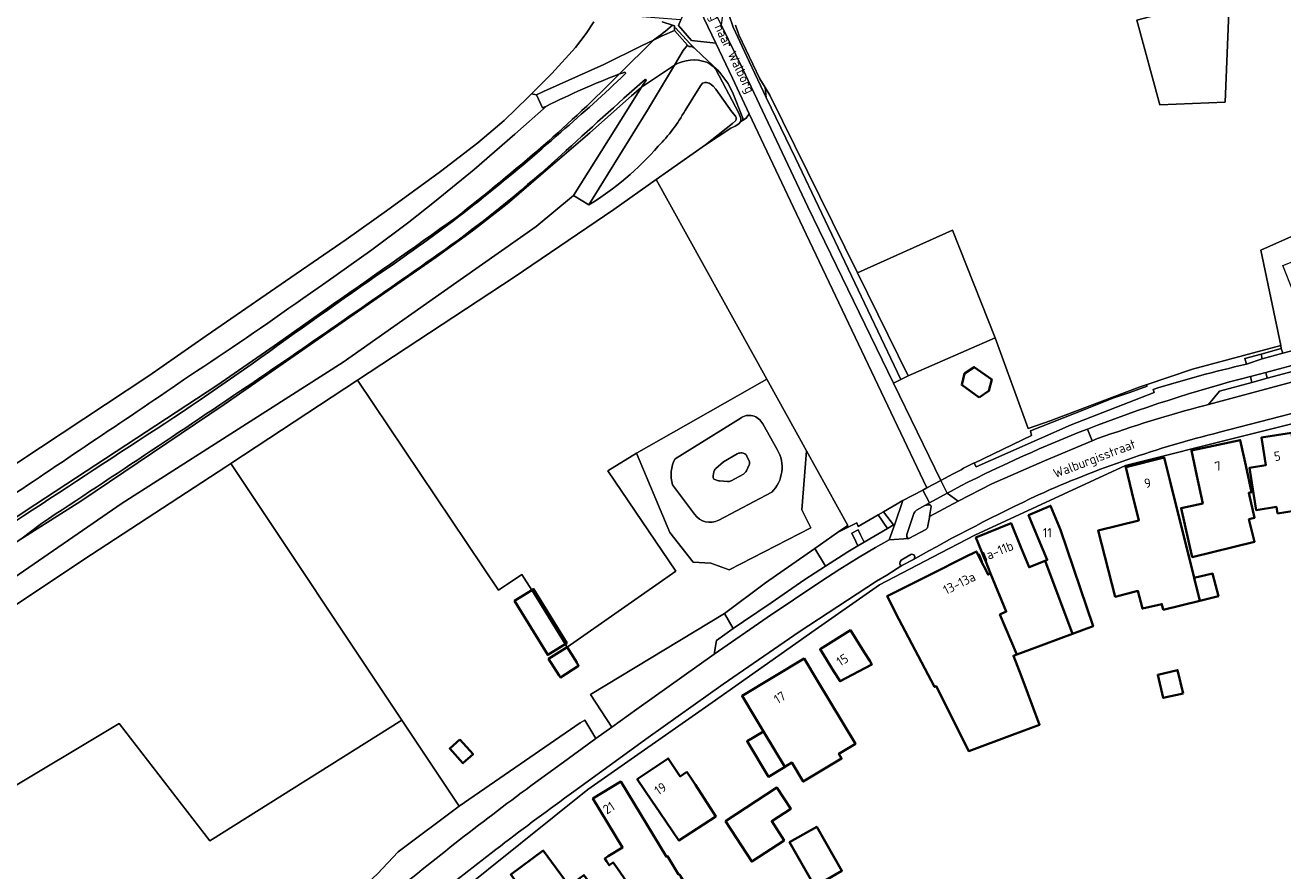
# Model space of a CAD drawing. Extents: x 184422 to 186971, y 345860 to 349088.
# Tile 39 of 59: x 185398 to 185639, y 347940 to 348102. Entities that reach past the tile are written whole.
import ezdxf
from ezdxf.enums import TextEntityAlignment as Align

# ---------------------------------------------------------------- set-up
doc = ezdxf.new("R2010")
doc.units = 0
for name, color, linetype, lineweight in [('B-WE-GR-BOUWLAND-GV', 80, 'Continuous', 13), ('B-WE-GR-GRAS-GV', 60, 'Continuous', 13), ('B-WE-GR-HOUTOPSTAND_LOOF-GV', 40, 'Continuous', 13), ('B-WE-GW-TALUD_KRUIN-G', 90, 'Continuous', 18), ('B-WE-IE-TERREINAFSCHEIDING_KUNSTMATIG_HEKWERK-G', 20, 'IE-TERREINAFSCHEIDING-KUNSTMATIG', 18), ('B-WE-OG-BEBOUWING-GV', 7, 'Continuous', 35), ('B-WE-OG-BEBOUWING-T18', 1, 'Continuous', 18), ('B-WE-OG-BEBOUWING_SCHUUR-GV', 7, 'Continuous', 35), ('B-WE-OG-TERREIN_CULTUURSCHEIDING-GV', 7, 'Continuous', 18), ('B-WE-OG-TERREIN_ERF-GV', 7, 'Continuous', 18), ('B-WE-OG-TOPOGRAFIE-T18', 1, 'Continuous', 18), ('B-WE-OG-WATER_MEER-GV', 140, 'Continuous', 18), ('B-WE-OG-WATER_SLOOT-GV', 120, 'Continuous', 18), ('B-WE-OG-WEG-GV', 7, 'Continuous', 18), ('B-WE-VH-ONVERHARD-GV', 252, 'Continuous', 18), ('B-WE-VH-VERHARDING_ASFALT-GV', 252, 'Continuous', 18), ('B-WE-VH-VERHARDING_BETONSTRAATSTEEN-GV', 252, 'Continuous', 18), ('B-WE-VH-VERHARDING_HALFVERHARDING_GRIND-GV', 252, 'Continuous', 18), ('B-WE-VH-VERHARDING_OPEN-GV', 252, 'Continuous', 18), ('B-WE-VH-VERHARDING_STRAATBAKSTEEN-GV', 252, 'Continuous', 18), ('B-WE-VH-VERHARDING_TEGEL-GV', 252, 'Continuous', 18)]:
    doc.layers.add(name, color=color, linetype=linetype, lineweight=lineweight)
doc.styles.add('NLCS-ISO-M1000-T18', font='NLCS-ISO.ttf', dxfattribs={"height": 1.8})
doc.linetypes.add('IE-TERREINAFSCHEIDING-KUNSTMATIG', pattern='A,4,[82,NLCS.SHX,S=0.75,R=90,X=0,Y=0],4,-2', length=10)

msp = doc.modelspace()

# ---------------------------------------------------------------- linework, layer by layer
at = {"layer": 'B-WE-GR-BOUWLAND-GV', "flags": 128}
for points in [[(185346.679, 347985.385), (185421.441, 348034.845), (185432.441, 348042.491), (185448.714, 348053.68), (185459.345, 348060.99), (185467.098, 348066.518), (185477.49, 348074.027), (185484.661, 348079.593), (185489.691, 348083.865), (185494.289, 348088.321), (185494.946, 348088.981), (185498.861, 348092.905), (185503.4, 348097.853), (185505.414, 348100.553), (185506.908, 348102.79)], [(185522.501, 348018.899), (185534.984, 348026.653)], [(185539.346, 348025.584), (185542.128, 348020.682)], [(185526.261, 348008.293), (185522.049, 348013.908)], [(185541.076, 348012.482), (185530.923, 348007.135)]]:
    msp.add_lwpolyline(points, dxfattribs=at)
msp.add_lwpolyline([(185529.301, 348028.047), (185515.087, 348019.946), (185521.523, 348004.728), (185525.96, 347999.024), (185529.41, 347998.859), (185532.879, 347997.598), (185548.596, 348005.62), (185546.831, 348009.078), (185547.727, 348020.45), (185540.116, 348034.195)], close=True, dxfattribs=at)
at = {"layer": 'B-WE-GR-BOUWLAND-GV'}
for points in [[(185534.984, 348026.653, -0.475123), (185539.346, 348025.584)], [(185542.128, 348020.682, -0.3436777), (185541.076, 348012.482)], [(185522.049, 348013.908, -0.2024895), (185522.501, 348018.899)], [(185530.923, 348007.135, -0.3936434), (185526.261, 348008.293)]]:
    msp.add_lwpolyline(points, format="xyb", dxfattribs=at)
at = {"layer": 'B-WE-GR-GRAS-GV', "flags": 128}
for points in [[(185533.511, 348089.273), (185535.541, 348084.325), (185535.501, 348084.121), (185535.455, 348083.82), (185536.147, 348084.294), (185536.761, 348085.139), (185533.533, 348091.979), (185530.363, 348098.716), (185525.664, 348099.184), (185523.142, 348102.078), (185523.615, 348103.161), (185522.706, 348103.265), (185509.647, 348104.265), (185510.496, 348107.037), (185522.599, 348106.662)], [(185532.852, 348104.189), (185533.666, 348101.803), (185536.75, 348095.208), (185540.032, 348088.267)], [(185506.908, 348102.79), (185505.414, 348100.553), (185503.4, 348097.853), (185498.861, 348092.905), (185494.946, 348088.981), (185495.912, 348088.78), (185497.24, 348089.406), (185508.81, 348094.613), (185516.067, 348098.17), (185518.381, 348099.304)], [(185520.022, 348102.766), (185522.005, 348102.156), (185522.408, 348102.032), (185522.372, 348101.138), (185524.875, 348098.332), (185525.136, 348098.04), (185525.658, 348098.091), (185526.216, 348097.761)], [(185522.005, 348102.156), (185520.022, 348102.766)], [(185534.129, 348102.157), (185534.737, 348100.271), (185538.821, 348091.833), (185539.786, 348090.171), (185540.74, 348088.684), (185557.52, 348054.621), (185575.782, 348062.764), (185583.98, 348042.114), (185590.357, 348024.732), (185594.562, 348026.162), (185611.636, 348032.622), (185612.985, 348033.077), (185621.875, 348036.072), (185638.828, 348040.644), (185635.017, 348058.96), (185654.861, 348067.778)], [(185540.032, 348088.267), (185539.786, 348090.171), (185538.821, 348091.833), (185534.737, 348100.271), (185534.129, 348102.157)], [(185526.216, 348097.761), (185527.723, 348096.336), (185530.666, 348093.552)], [(185522.414, 348094.5), (185517.209, 348085.838), (185505.954, 348067.655)], [(185528.373, 348079.154), (185533.234, 348082.358), (185534.083, 348082.76), (185534.777, 348083.198), (185535.083, 348083.565), (185535.117, 348083.905), (185535.113, 348084.313), (185534.749, 348085.265), (185530.335, 348093.63), (185529.824, 348094.241), (185529.083, 348094.803), (185528.579, 348095.032)], [(185337.331, 347964.322), (185354.676, 347969.213), (185359.524, 347972.314), (185375.682, 347982.427), (185416.338, 348010.386), (185458.788, 348037.447), (185478.243, 348051.114), (185495.841, 348063.49), (185503.031, 348069.461), (185511.142, 348082.379), (185516.08, 348090.244), (185514.167, 348088.612)], [(185375.316, 347977.221), (185410.449, 348000.535), (185436.246, 348017.357), (185437.167, 348017.963), (185461.542, 348033.996), (185491.628, 348053.785), (185510.781, 348066.781), (185518.907, 348072.496), (185528.373, 348079.154), (185533.553, 348083.276), (185534.125, 348083.809), (185534.224, 348084.056), (185534.254, 348084.207), (185534.23, 348084.412), (185534.098, 348084.7), (185533.404, 348085.541), (185530.347, 348089.852), (185529.802, 348090.414), (185529.443, 348090.738), (185529.037, 348091.002), (185528.572, 348091.134), (185528.227, 348091.126), (185527.777, 348090.999), (185527.367, 348090.494), (185524.435, 348085.792)], [(185524.435, 348085.792), (185527.367, 348090.494), (185527.777, 348090.999), (185528.227, 348091.126), (185528.572, 348091.134), (185529.037, 348091.002), (185529.443, 348090.738), (185529.802, 348090.414), (185530.347, 348089.852), (185533.404, 348085.541), (185534.098, 348084.7), (185534.23, 348084.412), (185534.254, 348084.207), (185534.224, 348084.056), (185534.125, 348083.809), (185533.553, 348083.276), (185528.373, 348079.154)], [(185514.167, 348088.612), (185506.157, 348081.503), (185497.189, 348073.773), (185490.266, 348067.835), (185483.598, 348062.656), (185476.653, 348057.581), (185435.904, 348029.335), (185408.395, 348010.78), (185396.872, 348003.442), (185371.309, 347987.164), (185366.549, 347983.822), (185354.036, 347975.862), (185350.62, 347973.567), (185337.359, 347965.431), (185336.841, 347965.123)], [(185497.788, 348086.596), (185497.027, 348086.288), (185495.912, 348088.78), (185494.946, 348088.981), (185494.289, 348088.321), (185489.691, 348083.865), (185484.661, 348079.593), (185477.49, 348074.027), (185467.098, 348066.518), (185459.345, 348060.99), (185448.714, 348053.68), (185432.441, 348042.491), (185421.441, 348034.845), (185346.679, 347985.385), (185342.418, 347982.396), (185341.79, 347980.618), (185343.8, 347978.958), (185337.584, 347971.076), (185341.748, 347975.675)], [(185497.788, 348086.596), (185491.756, 348081.205), (185483.929, 348074.435), (185476.305, 348068.224), (185471.357, 348064.32), (185464.279, 348059.039), (185455.461, 348052.754), (185451.002, 348049.703)], [(185451.002, 348049.703), (185455.461, 348052.754), (185464.279, 348059.039), (185471.357, 348064.32), (185476.305, 348068.224), (185483.929, 348074.435), (185491.756, 348081.205), (185497.788, 348086.596)], [(185505.954, 348067.655), (185503.031, 348069.461), (185495.841, 348063.49), (185478.243, 348051.114), (185458.788, 348037.447), (185416.338, 348010.386), (185375.682, 347982.427), (185359.524, 347972.314), (185354.676, 347969.213), (185356.62, 347969.761), (185357.739, 347967.135), (185355.132, 347964.72), (185340.481, 347955.905), (185331.117, 347949.043), (185330.031, 347947.571)], [(185341.748, 347975.675), (185337.584, 347971.076), (185333.42, 347966.477), (185358.07, 347982.405), (185363.269, 347985.868), (185397.711, 348008.813), (185434.506, 348032.985), (185445.54, 348040.556), (185455.328, 348047.515)], [(185382.71, 347904.716), (185408.839, 347876.621), (185429.092, 347900.008), (185426.435, 347902.116), (185429.589, 347906.092), (185432.502, 347903.781), (185433.735, 347906.072), (185443.052, 347916.752), (185444.988, 347919.176), (185448.844, 347922.817), (185450.404, 347924.611), (185459.963, 347934.206), (185465.354, 347939.169), (185469.345, 347943.451), (185481.048, 347952.211), (185470.02, 347968.735), (185433.147, 347945.531), (185415.71, 347968.057), (185369.296, 347940.273)]]:
    msp.add_lwpolyline(points, dxfattribs=at)
for points in [[(185615.59, 348086.848), (185611.221, 348103.094), (185629.026, 348107.877), (185628.184, 348087.397)], [(185539.786, 348090.171), (185540.032, 348088.267), (185545.633, 348076.623), (185565.861, 348034.131), (185567.275, 348034.819), (185557.52, 348054.621), (185540.74, 348088.684)], [(185461.542, 348033.996), (185488.6, 347993.654), (185493.097, 347996.671), (185494.974, 347993.66), (185501.428, 347983.303), (185501.779, 347982.74), (185522.645, 347997.343), (185509.583, 348016.594), (185515.087, 348019.946), (185529.301, 348028.047), (185540.116, 348034.195), (185518.907, 348072.496), (185510.781, 348066.781), (185491.628, 348053.785)], [(185575.782, 348062.764), (185557.52, 348054.621), (185567.275, 348034.819), (185583.98, 348042.114)], [(185351.688, 347961.417), (185352.206, 347960.795), (185369.296, 347940.273), (185415.71, 347968.057), (185433.147, 347945.531), (185470.02, 347968.735), (185437.167, 348017.963), (185436.246, 348017.357), (185410.449, 348000.535), (185375.316, 347977.221)]]:
    msp.add_lwpolyline(points, close=True, dxfattribs=at)
at = {"layer": 'B-WE-GR-GRAS-GV'}
for points in [[(185518.381, 348099.304, 0.0338586), (185522.005, 348102.156)], [(185528.579, 348095.032, 0.2215335), (185522.414, 348094.5)], [(185497.165, 348078.986, 0.0165845), (185511.844, 348092.781)], [(185511.844, 348092.781, 0.0248263), (185497.788, 348086.596)], [(185530.666, 348093.552, -0.0845797), (185533.511, 348089.273)], [(185524.435, 348085.792, -0.0698922), (185519.27, 348078.892)], [(185519.27, 348078.892, 0.0698922), (185524.435, 348085.792)], [(185480.466, 348065.252, 0.0114964), (185497.165, 348078.986)], [(185519.27, 348078.892, -0.0764266), (185505.954, 348067.655)], [(185505.954, 348067.655, 0.0764266), (185519.27, 348078.892)], [(185455.328, 348047.515, 0.0024977), (185480.466, 348065.252)], [(185451.002, 348049.703, -0.0114708), (185429.23, 348034.816)], [(185429.23, 348034.816, 0.0114708), (185451.002, 348049.703)], [(185429.23, 348034.816, -0.0043523), (185411.394, 348022.742)], [(185411.394, 348022.742, 0.0043523), (185429.23, 348034.816)], [(185411.394, 348022.742, -0.0038212), (185375.929, 347999.129)], [(185375.929, 347999.129, 0.0038212), (185411.394, 348022.742)]]:
    msp.add_lwpolyline(points, format="xyb", dxfattribs=at)
at = {"layer": 'B-WE-GR-HOUTOPSTAND_LOOF-GV', "flags": 128}
msp.add_lwpolyline([(185629.026, 348107.877), (185611.221, 348103.094), (185615.59, 348086.848), (185628.184, 348087.397)], close=True, dxfattribs=at)
at = {"layer": 'B-WE-GW-TALUD_KRUIN-G'}
for points in [[(185518.381, 348099.304, 0.0338586), (185522.005, 348102.156)], [(185528.579, 348095.032, 0.2215335), (185522.414, 348094.5)], [(185497.165, 348078.986, 0.0165845), (185511.844, 348092.781)], [(185480.466, 348065.252, 0.0114964), (185497.165, 348078.986)], [(185455.328, 348047.515, 0.0024977), (185480.466, 348065.252)]]:
    msp.add_lwpolyline(points, format="xyb", dxfattribs=at)
at = {"layer": 'B-WE-GW-TALUD_KRUIN-G', "flags": 128}
for points in [[(185535.083, 348083.565), (185535.117, 348083.905), (185535.113, 348084.313), (185534.749, 348085.265), (185530.335, 348093.63), (185529.824, 348094.241), (185529.083, 348094.803), (185528.579, 348095.032)], [(185516.08, 348090.244), (185514.167, 348088.612), (185506.157, 348081.503), (185497.189, 348073.773), (185490.266, 348067.835), (185483.598, 348062.656), (185476.653, 348057.581), (185435.904, 348029.335), (185408.395, 348010.78), (185396.872, 348003.442), (185371.309, 347987.164), (185366.549, 347983.822), (185354.036, 347975.862), (185350.62, 347973.567)], [(185333.42, 347966.477), (185358.07, 347982.405), (185363.269, 347985.868), (185397.711, 348008.813), (185434.506, 348032.985), (185445.54, 348040.556), (185455.328, 348047.515)]]:
    msp.add_lwpolyline(points, dxfattribs=at)
at = {"layer": 'B-WE-IE-TERREINAFSCHEIDING_KUNSTMATIG_HEKWERK-G', "flags": 128}
for points in [[(185506.908, 348102.79), (185505.414, 348100.553)], [(185522.372, 348101.138), (185522.408, 348102.032)], [(185505.414, 348100.553), (185503.4, 348097.853)], [(185524.875, 348098.332), (185522.372, 348101.138)], [(185522.598, 348101.644), (185525.352, 348098.626), (185526.216, 348097.761)], [(185503.4, 348097.853), (185498.861, 348092.905)], [(185525.136, 348098.04), (185524.875, 348098.332)], [(185525.658, 348098.091), (185525.136, 348098.04)], [(185498.861, 348092.905), (185494.946, 348088.981)], [(185494.289, 348088.321), (185489.691, 348083.865)], [(185494.946, 348088.981), (185494.289, 348088.321)], [(185489.691, 348083.865), (185484.661, 348079.593)], [(185484.661, 348079.593), (185477.49, 348074.027)], [(185477.49, 348074.027), (185467.098, 348066.518)], [(185467.098, 348066.518), (185459.345, 348060.99)], [(185459.345, 348060.99), (185448.714, 348053.68)], [(185448.714, 348053.68), (185432.441, 348042.491)], [(185432.441, 348042.491), (185421.441, 348034.845)], [(185421.441, 348034.845), (185346.679, 347985.385)]]:
    msp.add_lwpolyline(points, dxfattribs=at)
at = {"layer": 'B-WE-OG-BEBOUWING-GV', "flags": 128}
for points in [[(185580.899, 348030.651), (185582.783, 348031.957), (185583.339, 348034.136), (185579.96, 348036.517), (185578.118, 348035.29), (185577.582, 348033.077)], [(185632.738, 348007.321), (185633.82, 348007.56), (185632.693, 348012.336), (185633.211, 348012.464), (185632.117, 348017.597), (185631.075, 348022.487), (185621.691, 348020.487), (185622.733, 348015.597), (185623.856, 348010.325), (185619.707, 348009.441), (185621.836, 348000.006), (185633.814, 348002.967)], [(185638.207, 348008.365), (185643.034, 348009.184), (185642.51, 348012.574), (185640.914, 348023.872), (185635.124, 348022.98), (185635.946, 348017.643), (185632.862, 348017.168), (185633.624, 348012.226), (185634.116, 348009.035), (185638.014, 348009.66)], [(185616.26, 347989.912), (185623.281, 347991.647), (185622.197, 347996.012), (185617.663, 348014.271), (185616.475, 348019.128), (185609.06, 348017.314), (185610.248, 348012.457), (185611.578, 348007.017), (185603.772, 348005.108), (185607.065, 347992.39), (185611.398, 347993.512), (185612.275, 347990.128), (185616.026, 347990.998)], [(185590.364, 348008.072), (185592.303, 348003.463), (185593.985, 347999.462), (185593.621, 347999.317), (185598.871, 347985.293), (185602.803, 347986.753), (185596.559, 348005.254), (185594.62, 348009.863)], [(185582.186, 347999.148), (185583.11, 347996.892), (185586.118, 347989.549), (185584.911, 347988.994), (185588.18, 347981.319), (185590.568, 347982.209), (185598.871, 347985.293), (185593.621, 347999.317), (185590.511, 347998.075), (185588.933, 348001.926), (185587.042, 348006.542), (185580.29, 348003.775), (185581.315, 348001.274), (185581.837, 348000)], [(185580.518, 348000.856), (185580.386, 348001.119), (185578.15, 348000), (185571.822, 347996.832), (185563.258, 347992.546), (185565.496, 347988.075), (185572.364, 347975.084), (185572.652, 347975.236), (185578.931, 347962.781), (185587.306, 347965.892), (185592.522, 347967.829), (185589.073, 347977.118), (185587.51, 347981.07), (185588.18, 347981.319), (185584.911, 347988.994), (185586.118, 347989.549), (185583.11, 347996.892), (185582.624, 347996.648), (185580.946, 348000)], [(185501.428, 347983.303), (185501.721, 347983.483), (185495.34, 347993.885), (185494.974, 347993.66), (185491.675, 347991.637), (185498.056, 347981.235)], [(185558.98, 347978.718), (185560.286, 347979.378), (185559.905, 347980.081), (185558.861, 347981.743), (185556.201, 347985.977), (185550.363, 347982.309), (185553.023, 347978.075), (185554.206, 347976.193)], [(185539.489, 347966.535), (185543.575, 347959.744), (185544.936, 347960.563), (185547.13, 347956.917), (185554.483, 347961.341), (185553.959, 347962.212), (185557.152, 347964.134), (185549.865, 347976.243), (185547.287, 347980.527), (185535.381, 347973.362), (185537.959, 347969.078)], [(185543.575, 347959.744), (185539.489, 347966.535), (185536.351, 347964.646), (185540.437, 347957.856), (185543.523, 347959.713)], [(185481.192, 347965.014), (185479.233, 347963.275), (185481.754, 347960.434), (185483.713, 347962.172)], [(185524.745, 347958.76), (185523.502, 347957.92), (185521.173, 347961.368), (185515.245, 347957.364), (185518.044, 347953.221), (185519.57, 347950.962), (185523.211, 347945.617), (185530.333, 347950.194), (185526.424, 347956.274)], [(185509.338, 347941.66), (185509.864, 347940.844), (185510.641, 347941.349), (185511.427, 347940.194), (185516.542, 347932.916), (185516.16, 347932.705), (185521.704, 347924.286), (185526.246, 347927.075), (185522.335, 347933.445), (185525.597, 347935.447), (185523.553, 347938.775), (185523.334, 347939.131), (185523.199, 347939.048), (185521.039, 347942.603), (185520.859, 347942.494), (185512.091, 347956.924), (185506.724, 347953.662), (185512.439, 347944.256), (185509.663, 347942.57), (185509.004, 347942.169)], [(185532.172, 347949.313), (185537.224, 347941.559), (185543.46, 347945.622), (185541.071, 347949.288), (185544.72, 347951.666), (185542.057, 347955.753)], [(185549.347, 347936.798), (185554.564, 347939.785), (185549.725, 347948.237), (185544.508, 347945.25)], [(185505.501, 347938.302), (185505.015, 347938.961), (185502.189, 347936.879), (185497.194, 347943.657), (185490.963, 347939.065), (185498.622, 347928.673), (185504.588, 347933.069), (185506.628, 347930.3), (185509.72, 347932.578)]]:
    msp.add_lwpolyline(points, close=True, dxfattribs=at)
at = {"layer": 'B-WE-OG-BEBOUWING_SCHUUR-GV', "flags": 128}
for points in [[(185623.281, 347991.647), (185626.863, 347992.527), (185625.745, 347996.844), (185622.197, 347996.012)], [(185503.624, 347979.778), (185503.313, 347980.317), (185501.779, 347982.74), (185498.226, 347980.491), (185500.255, 347977.286), (185500.486, 347976.921), (185503.979, 347979.164)], [(185620.077, 347973.859), (185619.034, 347978.328), (185615.224, 347977.439), (185616.267, 347972.97)]]:
    msp.add_lwpolyline(points, close=True, dxfattribs=at)
at = {"layer": 'B-WE-OG-TERREIN_CULTUURSCHEIDING-GV', "flags": 128}
msp.add_lwpolyline([(185635.017, 348058.96), (185638.828, 348040.644), (185638.944, 348040.084), (185639.244, 348039.179), (185645.248, 348040.783), (185645.246, 348040.789), (185643.436, 348045.376), (185641.222, 348050.987), (185639.245, 348055.998), (185656.314, 348062.734), (185656.779, 348062.918), (185655.227, 348066.851), (185654.861, 348067.778)], close=True, dxfattribs=at)
at = {"layer": 'B-WE-OG-TERREIN_ERF-GV', "flags": 128}
for points in [[(185528.373, 348079.154), (185518.907, 348072.496), (185540.116, 348034.195), (185547.727, 348020.45), (185555.683, 348006.082), (185553.738, 348004.724), (185557.436, 348006.584), (185557.702, 348005.905), (185561.524, 348008.113), (185562.542, 348008.701), (185566.285, 348010.864), (185570.069, 348012.88), (185570.873, 348013.308), (185545.816, 348065.949), (185536.761, 348085.139), (185536.147, 348084.294), (185535.455, 348083.82), (185535.083, 348083.565), (185534.777, 348083.198), (185534.083, 348082.76), (185533.234, 348082.358)], [(185461.542, 348033.996), (185437.167, 348017.963), (185470.02, 347968.735), (185481.048, 347952.211), (185504.292, 347968.215), (185505.158, 347968.678), (185507.319, 347965.181), (185510.368, 347967.39), (185506.269, 347973.63), (185531.995, 347989.214), (185539.878, 347995.05), (185549.349, 348001.661), (185553.738, 348004.724), (185555.683, 348006.082), (185547.727, 348020.45), (185546.831, 348009.078), (185548.596, 348005.62), (185532.879, 347997.598), (185529.41, 347998.859), (185525.96, 347999.024), (185521.523, 348004.728), (185515.087, 348019.946), (185509.583, 348016.594), (185522.645, 347997.343), (185501.779, 347982.74), (185501.428, 347983.303), (185494.974, 347993.66), (185493.097, 347996.671), (185488.6, 347993.654)], [(185632.738, 348007.321), (185633.814, 348002.967), (185621.836, 348000.006), (185619.707, 348009.441), (185623.856, 348010.325), (185622.733, 348015.597), (185621.691, 348020.487), (185631.075, 348022.487), (185632.117, 348017.597), (185633.211, 348012.464), (185632.693, 348012.336), (185633.82, 348007.56)], [(185623.281, 347991.647), (185616.26, 347989.912), (185616.026, 347990.998), (185612.275, 347990.128), (185611.398, 347993.512), (185607.065, 347992.39), (185603.772, 348005.108), (185611.578, 348007.017), (185610.248, 348012.457), (185609.06, 348017.314), (185616.475, 348019.128), (185617.663, 348014.271), (185622.197, 347996.012)], [(185580.386, 348001.119), (185580.518, 348000.856), (185580.946, 348000), (185582.624, 347996.648), (185583.11, 347996.892), (185582.186, 347999.148), (185581.837, 348000), (185581.315, 348001.274), (185580.29, 348003.775), (185587.042, 348006.542), (185588.933, 348001.926), (185590.511, 347998.075), (185593.621, 347999.317), (185593.985, 347999.462), (185592.303, 348003.463), (185590.364, 348008.072), (185594.62, 348009.863), (185596.559, 348005.254), (185602.803, 347986.753), (185598.871, 347985.293), (185590.568, 347982.209), (185588.18, 347981.319), (185587.51, 347981.07), (185589.073, 347977.118), (185592.522, 347967.829), (185587.306, 347965.892), (185578.931, 347962.781), (185572.652, 347975.236), (185572.364, 347975.084), (185565.496, 347988.075), (185563.258, 347992.546), (185571.822, 347996.832), (185578.15, 348000)], [(185558.98, 347978.718), (185554.206, 347976.193), (185553.023, 347978.075), (185550.363, 347982.309), (185556.201, 347985.977), (185558.861, 347981.743), (185559.905, 347980.081), (185560.286, 347979.378)], [(185547.287, 347980.527), (185549.865, 347976.243), (185557.152, 347964.134), (185553.959, 347962.212), (185554.483, 347961.341), (185547.13, 347956.917), (185544.936, 347960.563), (185543.575, 347959.744), (185543.523, 347959.713), (185540.437, 347957.856), (185536.351, 347964.646), (185539.489, 347966.535), (185537.959, 347969.078), (185535.381, 347973.362)], [(185523.502, 347957.92), (185524.745, 347958.76), (185526.424, 347956.274), (185530.333, 347950.194), (185523.211, 347945.617), (185519.57, 347950.962), (185518.044, 347953.221), (185515.245, 347957.364), (185521.173, 347961.368)], [(185516.16, 347932.705), (185516.542, 347932.916), (185511.427, 347940.194), (185510.641, 347941.349), (185509.864, 347940.844), (185509.338, 347941.66), (185509.004, 347942.169), (185509.663, 347942.57), (185512.439, 347944.256), (185506.724, 347953.662), (185512.091, 347956.924), (185520.859, 347942.494), (185521.039, 347942.603), (185523.199, 347939.048), (185523.334, 347939.131), (185523.553, 347938.775), (185525.597, 347935.447), (185522.335, 347933.445), (185526.246, 347927.075), (185521.704, 347924.286)], [(185542.057, 347955.753), (185544.72, 347951.666), (185541.071, 347949.288), (185543.46, 347945.622), (185537.224, 347941.559), (185532.172, 347949.313)], [(185505.015, 347938.961), (185505.501, 347938.302), (185509.72, 347932.578), (185506.628, 347930.3), (185504.588, 347933.069), (185498.622, 347928.673), (185490.963, 347939.065), (185497.194, 347943.657), (185502.189, 347936.879)]]:
    msp.add_lwpolyline(points, close=True, dxfattribs=at)
for points in [[(185579.935, 348018.096), (185579.955, 348018.057), (185590.975, 348023.357), (185590.761, 348024.235), (185601.33, 348028.413), (185606.806, 348030.578), (185609.842, 348031.653), (185613.16, 348032.828), (185612.985, 348033.077), (185611.636, 348032.622), (185594.562, 348026.162), (185590.357, 348024.732), (185583.98, 348042.114), (185567.275, 348034.819), (185565.861, 348034.131), (185564.444, 348033.442)], [(185564.444, 348033.442), (185573.546, 348014.732), (185574.235, 348015.099), (185575.946, 348016.01)], [(185653.983, 348028.849), (185609.04, 348017.61), (185580.068, 348004.233), (185571.954, 348000), (185561.761, 347994.682), (185548.784, 347985.575), (185545.685, 347983.4), (185532.441, 347974.106), (185529.618, 347972.126), (185505.787, 347955.402), (185467.273, 347924.556), (185447.789, 347902.667), (185433.758, 347885.005), (185399.223, 347846.387)], [(185643.034, 348009.184), (185638.207, 348008.365), (185638.014, 348009.66), (185634.116, 348009.035), (185633.624, 348012.226), (185632.862, 348017.168), (185635.946, 348017.643), (185635.124, 348022.98), (185640.914, 348023.872)]]:
    msp.add_lwpolyline(points, dxfattribs=at)
at = {"layer": 'B-WE-OG-TERREIN_ERF-GV'}
msp.add_lwpolyline([(185575.946, 348016.01, -0.0050876), (185579.935, 348018.096)], format="xyb", dxfattribs=at)
at = {"layer": 'B-WE-OG-WATER_MEER-GV', "flags": 128}
for points in [[(185534.45, 348019.867), (185531.817, 348018.281), (185530.345, 348017.035)], [(185535.78, 348019.928), (185535.375, 348020.028)], [(185536.212, 348016.579), (185536.694, 348017.594), (185536.744, 348017.698)], [(185536.74, 348018.52), (185536.706, 348018.593), (185536.317, 348019.429)], [(185529.969, 348016.37), (185529.833, 348015.617), (185529.809, 348015.486)], [(185529.936, 348015.008), (185530.315, 348014.833)], [(185533.287, 348014.666), (185535.644, 348015.97)], [(185531.073, 348014.645), (185532.581, 348014.529), (185532.719, 348014.518)]]:
    msp.add_lwpolyline(points, dxfattribs=at)
at = {"layer": 'B-WE-OG-WATER_MEER-GV'}
for points in [[(185535.375, 348020.028, 0.1163307), (185534.45, 348019.867)], [(185536.317, 348019.429, 0.1581479), (185535.78, 348019.928)], [(185536.744, 348017.698, 0.1995088), (185536.74, 348018.52)], [(185529.809, 348015.486, 0.173613), (185529.936, 348015.008)], [(185530.345, 348017.035, 0.1384724), (185529.969, 348016.37)], [(185530.315, 348014.833, 0.0683614), (185531.073, 348014.645)], [(185535.644, 348015.97, 0.1207353), (185536.212, 348016.579)], [(185532.719, 348014.518, 0.125741), (185533.25, 348014.645)], [(185533.25, 348014.645, -0.0320467), (185533.287, 348014.666)]]:
    msp.add_lwpolyline(points, format="xyb", dxfattribs=at)
at = {"layer": 'B-WE-OG-WATER_SLOOT-GV'}
for points in [[(185539.346, 348025.584, 0.475123), (185534.984, 348026.653)], [(185534.45, 348019.867, -0.1163307), (185535.375, 348020.028)], [(185535.78, 348019.928, -0.1581479), (185536.317, 348019.429)], [(185541.076, 348012.482, 0.3436777), (185542.128, 348020.682)], [(185522.501, 348018.899, 0.2024895), (185522.049, 348013.908)], [(185536.74, 348018.52, -0.1995088), (185536.744, 348017.698)], [(185529.936, 348015.008, -0.173613), (185529.809, 348015.486)], [(185529.969, 348016.37, -0.1384724), (185530.345, 348017.035)], [(185531.073, 348014.645, -0.0683614), (185530.315, 348014.833)], [(185536.212, 348016.579, -0.1207353), (185535.644, 348015.97)], [(185533.25, 348014.645, -0.125741), (185532.719, 348014.518)], [(185533.287, 348014.666, 0.0320467), (185533.25, 348014.645)], [(185526.261, 348008.293, 0.3936434), (185530.923, 348007.135)]]:
    msp.add_lwpolyline(points, format="xyb", dxfattribs=at)
at = {"layer": 'B-WE-OG-WATER_SLOOT-GV', "flags": 128}
for points in [[(185534.984, 348026.653), (185522.501, 348018.899)], [(185542.128, 348020.682), (185539.346, 348025.584)], [(185530.345, 348017.035), (185531.817, 348018.281), (185534.45, 348019.867)], [(185535.375, 348020.028), (185535.78, 348019.928)], [(185536.744, 348017.698), (185536.694, 348017.594), (185536.212, 348016.579)], [(185536.317, 348019.429), (185536.706, 348018.593), (185536.74, 348018.52)], [(185529.809, 348015.486), (185529.833, 348015.617), (185529.969, 348016.37)], [(185530.315, 348014.833), (185529.936, 348015.008)], [(185535.644, 348015.97), (185533.287, 348014.666)], [(185522.049, 348013.908), (185526.261, 348008.293)], [(185530.923, 348007.135), (185541.076, 348012.482)], [(185532.719, 348014.518), (185532.581, 348014.529), (185531.073, 348014.645)]]:
    msp.add_lwpolyline(points, dxfattribs=at)
at = {"layer": 'B-WE-OG-WEG-GV', "flags": 128}
for points in [[(185533.35, 348109.579), (185530.938, 348112.919), (185530.023, 348113.952), (185524.762, 348120.758), (185519.859, 348130.671), (185519.91, 348125.927), (185523.022, 348119.586), (185526.844, 348111.735), (185531.154, 348112.21), (185532.392, 348109.693), (185531.379, 348102.25), (185535.481, 348093.858), (185547.982, 348067.28), (185564.444, 348033.442), (185565.861, 348034.131), (185545.633, 348076.623), (185540.032, 348088.267), (185536.75, 348095.208), (185533.666, 348101.803), (185532.852, 348104.189)], [(185520.025, 348100.11), (185522.372, 348101.138), (185522.408, 348102.032), (185522.005, 348102.156)], [(185518.381, 348099.304), (185520.025, 348100.11)], [(185530.666, 348093.552), (185527.723, 348096.336), (185526.216, 348097.761), (185525.658, 348098.091), (185525.136, 348098.04), (185524.875, 348098.332), (185524.09, 348097.291), (185522.414, 348094.5)], [(185528.579, 348095.032), (185529.083, 348094.803), (185529.824, 348094.241), (185530.335, 348093.63), (185534.749, 348085.265), (185535.113, 348084.313), (185535.117, 348083.905), (185535.083, 348083.565), (185535.455, 348083.82)], [(185512.833, 348093.155), (185512.339, 348092.969), (185511.844, 348092.781)], [(185506.157, 348081.503), (185514.167, 348088.612), (185516.08, 348090.244), (185516.931, 348091.599)], [(185535.455, 348083.82), (185535.501, 348084.121), (185535.541, 348084.325), (185533.511, 348089.273)], [(185400.818, 348006.5), (185396.872, 348003.442), (185408.395, 348010.78), (185435.904, 348029.335), (185476.653, 348057.581), (185483.598, 348062.656), (185490.266, 348067.835), (185497.189, 348073.773), (185506.157, 348081.503)], [(185455.328, 348047.515), (185445.54, 348040.556), (185434.506, 348032.985), (185397.711, 348008.813), (185363.269, 347985.868), (185363.41, 347985.691)], [(185632.234, 348037.059), (185631.973, 348038.126), (185635.054, 348038.992), (185638.944, 348040.084), (185638.828, 348040.644), (185621.875, 348036.072), (185612.985, 348033.077), (185613.16, 348032.828), (185609.842, 348031.653), (185606.806, 348030.578), (185601.33, 348028.413), (185590.761, 348024.235), (185590.975, 348023.357), (185579.955, 348018.057)], [(185624.27, 348029.141), (185624.996, 348029.336), (185627.073, 348031.849), (185633.29, 348033.548), (185633.007, 348034.697)], [(185579.955, 348018.057), (185580.317, 348017.332), (185598.6, 348025.434), (185614.508, 348031.621), (185614.348, 348032.205)], [(185601.697, 348024.595), (185602.611, 348022.334)], [(185602.611, 348022.334), (185603.643, 348022.766)], [(185500.38, 347960.153), (185507.319, 347965.181), (185505.158, 347968.678), (185504.292, 347968.215), (185481.048, 347952.211), (185469.345, 347943.451), (185465.354, 347939.169), (185459.963, 347934.206), (185450.404, 347924.611), (185448.844, 347922.817), (185444.988, 347919.176), (185443.052, 347916.752), (185433.735, 347906.072), (185432.502, 347903.781)]]:
    msp.add_lwpolyline(points, dxfattribs=at)
at = {"layer": 'B-WE-OG-WEG-GV'}
for points in [[(185522.005, 348102.156, -0.0338586), (185518.381, 348099.304)], [(185522.414, 348094.5, -0.2215335), (185528.579, 348095.032)], [(185511.844, 348092.781, -0.0165845), (185497.165, 348078.986)], [(185500.565, 348081.623, 0.0133643), (185512.924, 348092.79)], [(185512.924, 348092.79, 0.5487106), (185512.833, 348093.155)], [(185533.511, 348089.273, 0.0845797), (185530.666, 348093.552)], [(185516.746, 348091.726, 0.0042868), (185500.609, 348077.177)], [(185516.931, 348091.599, 0.7825487), (185516.746, 348091.726)], [(185470.226, 348057.524, 0.0292112), (185500.565, 348081.623)], [(185497.165, 348078.986, -0.0114964), (185480.466, 348065.252)], [(185500.609, 348077.177, -0.0262447), (185479.471, 348059.884)], [(185480.466, 348065.252, -0.0024977), (185455.328, 348047.515)], [(185479.471, 348059.884, -0.0032684), (185442.977, 348034.575)], [(185444.59, 348039.498, -0.0057409), (185470.226, 348057.524)], [(185417.709, 348021.261, 0.013209), (185444.59, 348039.498)], [(185614.348, 348032.205, -0.0206242), (185632.234, 348037.059)], [(185442.977, 348034.575, -0.0033675), (185400.818, 348006.5)], [(185633.007, 348034.697, 0.0301839), (185601.697, 348024.595)], [(185603.643, 348022.766, -0.0211239), (185624.27, 348029.141)], [(185363.41, 347985.691, 0.0004786), (185417.709, 348021.261)], [(185471.269, 347937.846, -0.0148508), (185500.38, 347960.153)]]:
    msp.add_lwpolyline(points, format="xyb", dxfattribs=at)
at = {"layer": 'B-WE-OG-WEG-GV', "flags": 128}
for points in [[(185639.244, 348039.179), (185638.944, 348040.084), (185635.054, 348038.992), (185635.247, 348038.112)], [(185636.24, 348034.354), (185643.22, 348036.262), (185643.572, 348037.489), (185635.971, 348035.442)], [(185531.995, 347989.214), (185533.687, 347986.278), (185535.668, 347987.677), (185540.969, 347991.254), (185547.428, 347995.729), (185551.412, 347998.288), (185549.349, 348001.661), (185539.878, 347995.05)]]:
    msp.add_lwpolyline(points, close=True, dxfattribs=at)
at = {"layer": 'B-WE-VH-ONVERHARD-GV', "flags": 128}
for points in [[(185516.931, 348091.599), (185516.08, 348090.244), (185522.414, 348094.5), (185524.09, 348097.291), (185524.875, 348098.332), (185522.372, 348101.138), (185520.025, 348100.11), (185518.381, 348099.304), (185511.844, 348092.781), (185512.339, 348092.969), (185512.833, 348093.155)], [(185511.844, 348092.781), (185518.381, 348099.304), (185516.067, 348098.17), (185508.81, 348094.613), (185497.24, 348089.406), (185495.912, 348088.78), (185497.027, 348086.288)], [(185497.027, 348086.288), (185497.788, 348086.596)], [(185354.036, 347975.862), (185366.549, 347983.822), (185371.309, 347987.164), (185396.872, 348003.442), (185400.818, 348006.5)]]:
    msp.add_lwpolyline(points, dxfattribs=at)
for points in [[(185516.08, 348090.244), (185511.142, 348082.379), (185503.031, 348069.461), (185505.954, 348067.655), (185517.209, 348085.838), (185522.414, 348094.5)], [(185631.973, 348038.126), (185632.234, 348037.059), (185635.247, 348038.112), (185635.054, 348038.992)]]:
    msp.add_lwpolyline(points, close=True, dxfattribs=at)
at = {"layer": 'B-WE-VH-ONVERHARD-GV'}
for points in [[(185497.788, 348086.596, -0.0248263), (185511.844, 348092.781)], [(185512.924, 348092.79, -0.0133643), (185500.565, 348081.623)], [(185512.833, 348093.155, -0.5487106), (185512.924, 348092.79)], [(185500.609, 348077.177, -0.0042868), (185516.746, 348091.726)], [(185516.746, 348091.726, -0.7825487), (185516.931, 348091.599)], [(185500.565, 348081.623, -0.0292112), (185470.226, 348057.524)], [(185479.471, 348059.884, 0.0262447), (185500.609, 348077.177)], [(185442.977, 348034.575, 0.0032684), (185479.471, 348059.884)], [(185470.226, 348057.524, 0.0057409), (185444.59, 348039.498)], [(185444.59, 348039.498, -0.013209), (185417.709, 348021.261)], [(185400.818, 348006.5, 0.0033675), (185442.977, 348034.575)], [(185417.709, 348021.261, -0.0004786), (185363.41, 347985.691)]]:
    msp.add_lwpolyline(points, format="xyb", dxfattribs=at)
at = {"layer": 'B-WE-VH-VERHARDING_ASFALT-GV', "flags": 128}
msp.add_lwpolyline([(185530.363, 348098.716), (185533.533, 348091.979), (185536.761, 348085.139), (185545.816, 348065.949), (185570.873, 348013.308), (185573.546, 348014.732), (185564.444, 348033.442), (185547.982, 348067.28), (185535.481, 348093.858), (185531.379, 348102.25), (185526.844, 348111.735), (185523.022, 348119.586), (185519.91, 348125.927), (185519.286, 348127.132), (185515.718, 348134.541), (185513.349, 348133.466), (185517.012, 348126.06), (185521.307, 348117.308), (185525.772, 348108.246)], close=True, dxfattribs=at)
for points in [[(185664.207, 348039.791), (185664.185, 348039.868), (185662.022, 348039.259), (185646.152, 348035.029), (185624.996, 348029.336), (185624.27, 348029.141)], [(185627.094, 348023.981), (185652.381, 348030.505)], [(185603.643, 348022.766), (185602.611, 348022.334), (185593.469, 348018.506), (185583.369, 348014.079), (185576.879, 348010.776), (185571.379, 348007.831), (185571.347, 348007.624), (185571.08, 348005.993), (185570.97, 348005.654), (185570.646, 348005.343), (185567.39, 348003.582), (185563.655, 348003.312), (185560.994, 348001.885), (185557.879, 348000), (185554.186, 347997.702), (185550.525, 347995.355), (185540.225, 347988.431), (185530.003, 347981.396), (185515.139, 347970.847), (185510.368, 347967.39), (185507.319, 347965.181), (185500.38, 347960.153)], [(185566.236, 347999.648), (185567.765, 348000.49)], [(185503.055, 347954.988), (185517.328, 347965.394), (185531.736, 347975.614), (185546.372, 347985.646), (185561.195, 347995.4), (185563.164, 347996.569), (185566.08, 347998.383), (185565.889, 347998.348), (185565.764, 347998.442)]]:
    msp.add_lwpolyline(points, dxfattribs=at)
at = {"layer": 'B-WE-VH-VERHARDING_ASFALT-GV'}
for points in [[(185624.27, 348029.141, 0.0211239), (185603.643, 348022.766)], [(185592.333, 348011.984, -0.0448061), (185627.094, 348023.981)], [(185568.274, 347999.555, -0.0180393), (185592.333, 348011.984)], [(185567.765, 348000.49, -0.9840073), (185568.274, 347999.555)], [(185565.764, 347998.442, -0.3799892), (185566.236, 347999.648)], [(185500.38, 347960.153, 0.0148508), (185471.269, 347937.846)], [(185475.147, 347933.681, -0.0140705), (185503.055, 347954.988)]]:
    msp.add_lwpolyline(points, format="xyb", dxfattribs=at)
at = {"layer": 'B-WE-VH-VERHARDING_BETONSTRAATSTEEN-GV', "flags": 128}
for points in [[(185525.772, 348108.246), (185524.945, 348106.285), (185523.615, 348103.161), (185523.142, 348102.078), (185525.664, 348099.184), (185530.363, 348098.716)], [(185570.069, 348012.88), (185571.38, 348010.418), (185574.776, 348012.274), (185573.546, 348014.732), (185570.873, 348013.308)], [(185570.492, 348009.933), (185571.12, 348010.046), (185571.497, 348010.027), (185571.651, 348009.91), (185571.675, 348009.718), (185571.379, 348007.831), (185576.879, 348010.776), (185574.776, 348012.274), (185571.38, 348010.418)], [(185561.524, 348008.113), (185563.33, 348005.521), (185564.481, 348006.197), (185562.542, 348008.701)], [(185558.817, 348002.871), (185558.156, 348004.275), (185557.698, 348005.248), (185556.444, 348004.644), (185557.215, 348003.043), (185557.633, 348002.176)]]:
    msp.add_lwpolyline(points, close=True, dxfattribs=at)
at = {"layer": 'B-WE-VH-VERHARDING_HALFVERHARDING_GRIND-GV', "flags": 128}
for points in [[(185564.706, 348006.329), (185566.285, 348010.864), (185562.542, 348008.701), (185564.481, 348006.197)], [(185557.702, 348005.905), (185557.436, 348006.584), (185553.738, 348004.724), (185549.349, 348001.661), (185551.412, 347998.288), (185555.672, 348001.024), (185557.633, 348002.176), (185557.215, 348003.043), (185556.444, 348004.644), (185557.698, 348005.248), (185558.156, 348004.275), (185558.817, 348002.871), (185563.33, 348005.521), (185561.524, 348008.113)], [(185533.687, 347986.278), (185531.995, 347989.214), (185506.269, 347973.63), (185510.368, 347967.39), (185515.139, 347970.847), (185530.003, 347981.396), (185530.444, 347983.989)]]:
    msp.add_lwpolyline(points, close=True, dxfattribs=at)
at = {"layer": 'B-WE-VH-VERHARDING_OPEN-GV', "flags": 128}
for points in [[(185646.152, 348035.029), (185644.49, 348036.427), (185644.327, 348036.564), (185643.22, 348036.262), (185636.24, 348034.354), (185633.29, 348033.548), (185627.073, 348031.849), (185624.996, 348029.336)], [(185633.007, 348034.697), (185633.29, 348033.548), (185636.24, 348034.354), (185635.971, 348035.442)], [(185571.347, 348007.624), (185571.379, 348007.831), (185571.675, 348009.718), (185571.651, 348009.91), (185571.497, 348010.027), (185571.12, 348010.046), (185570.492, 348009.933), (185568.89, 348009.057), (185568.53, 348008.724), (185568.351, 348008.393), (185567.021, 348004.372), (185567.024, 348003.912), (185567.133, 348003.689), (185567.219, 348003.618), (185567.39, 348003.582), (185570.646, 348005.343), (185570.97, 348005.654), (185571.08, 348005.993)]]:
    msp.add_lwpolyline(points, close=True, dxfattribs=at)
for points in [[(185567.765, 348000.49), (185566.236, 347999.648)], [(185565.764, 347998.442), (185565.889, 347998.348), (185566.08, 347998.383), (185568.274, 347999.555)]]:
    msp.add_lwpolyline(points, dxfattribs=at)
at = {"layer": 'B-WE-VH-VERHARDING_OPEN-GV'}
for points in [[(185568.274, 347999.555, 0.9840073), (185567.765, 348000.49)], [(185566.236, 347999.648, 0.3799892), (185565.764, 347998.442)]]:
    msp.add_lwpolyline(points, format="xyb", dxfattribs=at)
at = {"layer": 'B-WE-VH-VERHARDING_STRAATBAKSTEEN-GV', "flags": 128}
for points in [[(185652.381, 348030.505), (185627.094, 348023.981)], [(185334.367, 347787.023), (185335.463, 347785.175), (185338.168, 347787.933), (185351.613, 347800.595), (185373.264, 347819.947), (185391.478, 347838.417), (185396.652, 347843.683), (185397.942, 347845.03), (185399.223, 347846.387), (185433.758, 347885.005), (185447.789, 347902.667), (185467.273, 347924.556), (185505.787, 347955.402), (185529.618, 347972.126), (185532.441, 347974.106), (185545.685, 347983.4), (185548.784, 347985.575), (185561.761, 347994.682), (185571.954, 348000), (185580.068, 348004.233), (185609.04, 348017.61), (185653.983, 348028.849), (185662.592, 348026.56), (185662.979, 348026.525)], [(185577.41, 348013.714), (185575.522, 348012.682), (185574.776, 348012.274), (185576.879, 348010.776), (185583.369, 348014.079), (185593.469, 348018.506), (185602.611, 348022.334), (185601.697, 348024.595)], [(185568.274, 347999.555), (185566.08, 347998.383), (185563.164, 347996.569), (185561.195, 347995.4), (185546.372, 347985.646), (185531.736, 347975.614), (185517.328, 347965.394), (185503.055, 347954.988)]]:
    msp.add_lwpolyline(points, dxfattribs=at)
at = {"layer": 'B-WE-VH-VERHARDING_STRAATBAKSTEEN-GV'}
for points in [[(185601.697, 348024.595, 0.024406), (185577.41, 348013.714)], [(185627.094, 348023.981, 0.0448061), (185592.333, 348011.984)], [(185592.333, 348011.984, 0.0180393), (185568.274, 347999.555)], [(185503.055, 347954.988, 0.0140705), (185475.147, 347933.681)]]:
    msp.add_lwpolyline(points, format="xyb", dxfattribs=at)
at = {"layer": 'B-WE-VH-VERHARDING_STRAATBAKSTEEN-GV', "flags": 128}
msp.add_lwpolyline([(185563.655, 348003.312), (185564.706, 348006.329), (185564.481, 348006.197), (185563.33, 348005.521), (185558.817, 348002.871), (185557.633, 348002.176), (185555.672, 348001.024), (185551.412, 347998.288), (185547.428, 347995.729), (185540.969, 347991.254), (185535.668, 347987.677), (185533.687, 347986.278), (185530.444, 347983.989), (185530.003, 347981.396), (185540.225, 347988.431), (185550.525, 347995.355), (185554.186, 347997.702), (185557.879, 348000), (185560.994, 348001.885)], close=True, dxfattribs=at)
at = {"layer": 'B-WE-VH-VERHARDING_TEGEL-GV', "flags": 128}
for points in [[(185633.007, 348034.697), (185635.971, 348035.442), (185643.572, 348037.489), (185644.741, 348037.789), (185663.913, 348042.979), (185663.98, 348042.997), (185663.149, 348045.563), (185645.248, 348040.783), (185639.244, 348039.179), (185635.247, 348038.112), (185632.234, 348037.059)], [(185614.348, 348032.205), (185614.508, 348031.621), (185598.6, 348025.434), (185580.317, 348017.332), (185579.955, 348018.057), (185579.935, 348018.096)], [(185575.946, 348016.01), (185574.235, 348015.099), (185573.546, 348014.732), (185574.776, 348012.274), (185575.522, 348012.682), (185577.41, 348013.714)]]:
    msp.add_lwpolyline(points, dxfattribs=at)
at = {"layer": 'B-WE-VH-VERHARDING_TEGEL-GV'}
for points in [[(185632.234, 348037.059, 0.0206242), (185614.348, 348032.205)], [(185601.697, 348024.595, -0.0301839), (185633.007, 348034.697)], [(185577.41, 348013.714, -0.024406), (185601.697, 348024.595)], [(185579.935, 348018.096, 0.0050876), (185575.946, 348016.01)]]:
    msp.add_lwpolyline(points, format="xyb", dxfattribs=at)
at = {"layer": 'B-WE-VH-VERHARDING_TEGEL-GV', "flags": 128}
msp.add_lwpolyline([(185571.38, 348010.418), (185570.069, 348012.88), (185566.285, 348010.864), (185564.706, 348006.329), (185563.655, 348003.312), (185567.39, 348003.582), (185567.219, 348003.618), (185567.133, 348003.689), (185567.024, 348003.912), (185567.021, 348004.372), (185568.351, 348008.393), (185568.53, 348008.724), (185568.89, 348009.057), (185570.492, 348009.933)], close=True, dxfattribs=at)

# ---------------------------------------------------------------- texts
at = {"layer": 'B-WE-OG-BEBOUWING-T18', "style": 'NLCS-ISO-M1000-T18'}
for s, rotation, p in [('5', 8.7, (185638.181, 348019.404)), ('7', 12, (185626.774, 348017.481)), ('9', 13.7, (185613.279, 348014.228)), ('11a-11b', 22.2, (185584.086, 348001.008)), ('13-13a', 26.5, (185577.087, 347994.995)), ('15', 32.1, (185554.646, 347980.276)), ('17', 31, (185542.623, 347973.052)), ('19', 34, (185519.699, 347955.546)), ('21', 33, (185509.776, 347951.866))]:
    msp.add_text(s, height=1.8, rotation=rotation, dxfattribs=at).set_placement(p, align=Align.MIDDLE)
msp.add_text('11', height=1.8, dxfattribs=at).set_placement((185594.007, 348004.698), align=Align.MIDDLE)
at = {"layer": 'B-WE-OG-TOPOGRAFIE-T18', "style": 'NLCS-ISO-M1000-T18'}
for s, rotation, p in [('De weg naar Walborg', 295.7, (185531.776, 348099.643)), ('Walburgisstraat', 20.7, (185603.136, 348018.693))]:
    msp.add_text(s, height=1.8, rotation=rotation, dxfattribs=at).set_placement(p, align=Align.MIDDLE)

doc.saveas('drawing.dxf')
